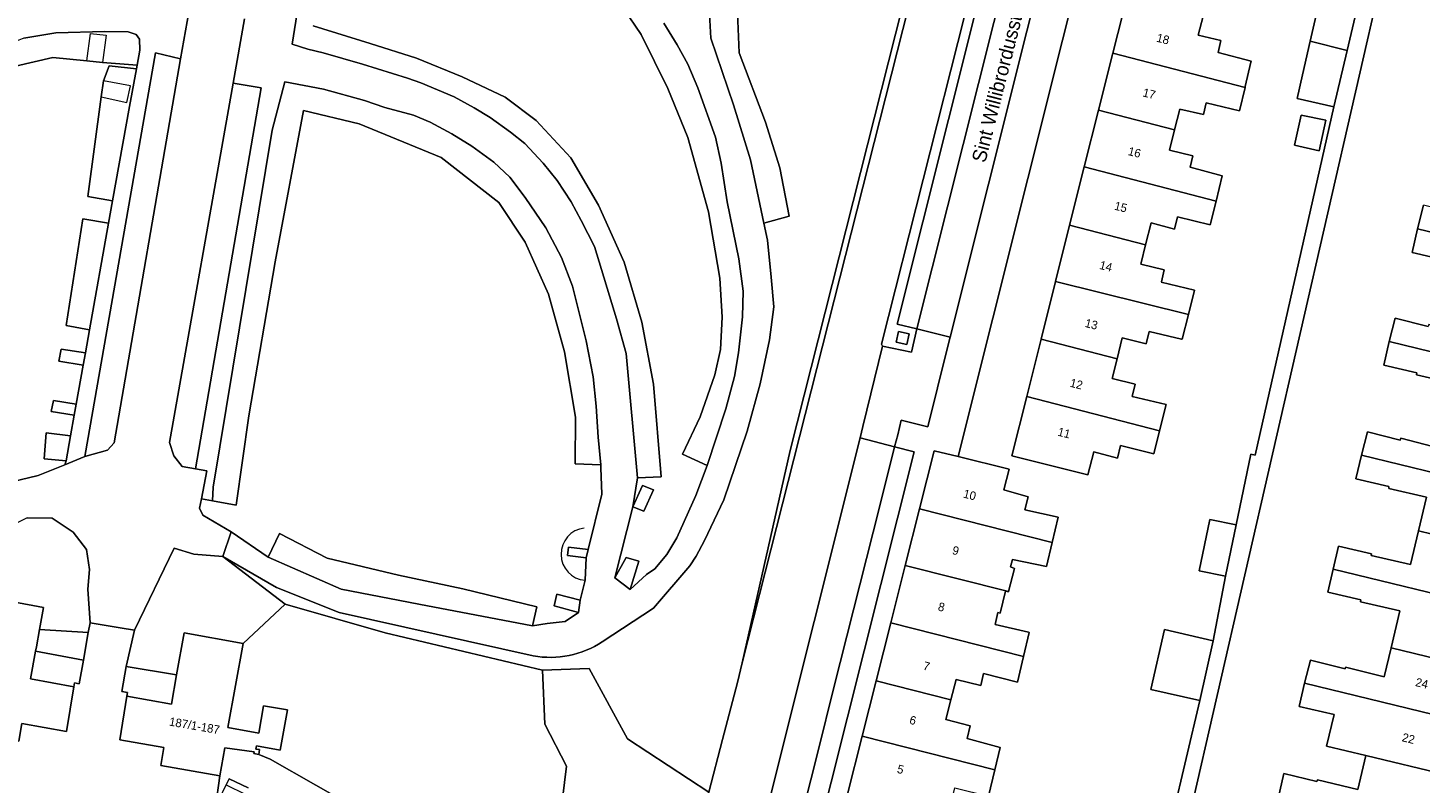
# Model space of a CAD drawing. Header units: metres. Extents: x 151448 to 154749, y 463108 to 465296.
# Tile 204 of 256: x 153749 to 153872, y 463252 to 463319. Entities that reach past the tile are written whole.
import ezdxf
from ezdxf.enums import TextEntityAlignment as Align

# ---------------------------------------------------------------- set-up
doc = ezdxf.new("R2010")
doc.units = ezdxf.units.M
for name, color, linetype, lineweight in [('B-PV-GR-BEPLANTING_CULTUUR_HEESTERS-GV', 253, 'Continuous', 9), ('B-PV-GR-GROENVOORZIENING-GV', 253, 'Continuous', 9), ('B-PV-GR-HAAG-G', 253, 'Continuous', 9), ('B-PV-IE-TERREINAFSCHEIDING_KUNSTMATIG_HEKWERK-G', 253, 'Continuous', 9), ('B-PV-OG-BEBOUWING-GV', 1, 'Continuous', 9), ('B-PV-OG-BEBOUWING-T18', 2, 'Continuous', 9), ('B-PV-OG-TERREIN_BEGROEID-GV', 253, 'Continuous', 9), ('B-PV-OG-TERREIN_ERF-GV', 253, 'Continuous', 9), ('B-PV-OG-TOPOGRAFIE-T18', 2, 'Continuous', 9), ('B-PV-VH-GESLOTENVERHARDING_ASFALT-GV', 253, 'Continuous', 9), ('B-PV-VH-ONVERHARD_ZAND-GV', 253, 'Continuous', 9), ('B-PV-VH-OPENVERHARDING_BETONSTRAATSTEEN-GV', 253, 'Continuous', 9), ('B-PV-VH-OPENVERHARDING_STRAATBAKSTEEN-GV', 253, 'Continuous', 9), ('B-PV-VH-OPENVERHARDING_TEGEL-GV', 253, 'Continuous', 9)]:
    doc.layers.add(name, color=color, linetype=linetype, lineweight=lineweight)
doc.styles.add('Drong', font='txt', dxfattribs={"height": 1.8})

msp = doc.modelspace()

# ---------------------------------------------------------------- linework, layer by layer
at = {"layer": 'B-PV-GR-BEPLANTING_CULTUUR_HEESTERS-GV', "flags": 128}
msp.add_lwpolyline([(153822.221, 463283.03), (153822.473, 463284.052), (153824.216, 463291.155), (153824.122, 463291.335), (153831.483, 463320.453), (153844.163, 463370.606), (153846.001, 463377.825), (153846.263, 463378.85), (153858.576, 463427.84), (153853.681, 463429.071), (153843.368, 463388.226), (153832.611, 463345.229), (153811.787, 463263.142), (153811.391, 463261.389), (153810.065, 463256.354), (153808.841, 463251.708), (153803.185, 463230.233), (153806.695, 463228.966), (153806.798, 463229.451), (153806.255, 463229.59), (153806.812, 463231.895), (153809.249, 463231.314), (153810.04, 463234.42)], close=True, dxfattribs=at)
at = {"layer": 'B-PV-GR-GROENVOORZIENING-GV', "flags": 128}
for points in [[(153774.832, 463335.846), (153771.993, 463317.869), (153773.374, 463317.43), (153774.711, 463317.102), (153778.197, 463316.095), (153782.178, 463314.87), (153783.375, 463314.433), (153786.306, 463313.213), (153788.096, 463312.237), (153789.485, 463311.392), (153791.304, 463310.086), (153792.563, 463309.085), (153794.199, 463307.349), (153795.417, 463305.804), (153796.657, 463303.912), (153797.561, 463302.266), (153798.718, 463299.957), (153800.663, 463293.578), (153801.514, 463290.495), (153802.528, 463279.495), (153804.634, 463279.584), (153803.961, 463287.782), (153802.923, 463293.265), (153801.356, 463298.575), (153799.094, 463303.622), (153796.623, 463307.815), (153793.579, 463311.107), (153790.827, 463313.169), (153787.031, 463314.984), (153782.977, 463316.637), (153778.877, 463317.932), (153773.845, 463319.494)], [(153773.845, 463319.494), (153778.877, 463317.932), (153782.977, 463316.637), (153787.031, 463314.984), (153790.827, 463313.169), (153793.579, 463311.107), (153796.623, 463307.815), (153799.094, 463303.622), (153801.356, 463298.575), (153802.923, 463293.265), (153803.961, 463287.782), (153804.634, 463279.584), (153802.528, 463279.495), (153802.122, 463276.945), (153800.539, 463270.654), (153801.538, 463272.467), (153802.65, 463272.138), (153801.875, 463269.62), (153803.332, 463270.946), (153804.076, 463271.447), (153805.127, 463272.717), (153806.012, 463274.196), (153807.679, 463277.954), (153808.685, 463280.602), (153806.516, 463281.595), (153808.069, 463284.887), (153809.382, 463288.61), (153809.881, 463290.845), (153810.007, 463293.707), (153809.822, 463297.172), (153808.819, 463303.031), (153806.988, 463309.603), (153805.223, 463313.944), (153802.85, 463318.721), (153799.742, 463323.338)], [(153799.742, 463323.338), (153802.85, 463318.721), (153805.223, 463313.944), (153806.988, 463309.603), (153808.819, 463303.031), (153809.822, 463297.172), (153810.007, 463293.707), (153809.881, 463290.845), (153809.382, 463288.61), (153808.069, 463284.887), (153806.516, 463281.595), (153808.685, 463280.602), (153810.355, 463285.615), (153811.113, 463288.464), (153811.459, 463290.575), (153811.814, 463293.756), (153811.886, 463296.019), (153811.499, 463298.863), (153810.478, 463303.905), (153809.945, 463307.348), (153809.429, 463309.645), (153807.866, 463314), (153806.991, 463316.09), (153806.051, 463317.798), (153804.848, 463319.723)], [(153808.904, 463320.512), (153809.027, 463318.381), (153811.029, 463312.5), (153812.516, 463307.642), (153813.696, 463302.026), (153815.951, 463302.643), (153815.13, 463306.931), (153813.857, 463310.956), (153811.519, 463317.112), (153811.373, 463320.646)], [(153746.435, 463278.981), (153749.514, 463279.722), (153751.864, 463280.667), (153751.984, 463281.016), (153750.03, 463281.19), (153750.231, 463283.476), (153752.379, 463283.227), (153752.702, 463285.035), (153750.674, 463285.385), (153750.874, 463286.359), (153752.88, 463286.031), (153753.493, 463289.457), (153751.351, 463289.822), (153751.546, 463290.883), (153753.69, 463290.561), (153754.056, 463292.606), (153751.99, 463292.981), (153753.462, 463302.405), (153755.742, 463302.035), (153756.096, 463304.015), (153753.909, 463304.398), (153755.07, 463313.206), (153755.295, 463314.61), (153755.786, 463315.95), (153758.208, 463315.691), (153758.269, 463316.017), (153755.217, 463316.249), (153753.823, 463316.396), (153750.807, 463316.696), (153745.839, 463315.543)], [(153803.185, 463230.233), (153808.841, 463251.708), (153801.645, 463256.431), (153798.257, 463262.627), (153794.13, 463262.494), (153794.346, 463257.713), (153796.24, 463254), (153794.99, 463243.658), (153792.697, 463244.143), (153780.722, 463248.069), (153778.125, 463250.01), (153770.045, 463254.617), (153769.021, 463255.046), (153768.589, 463255.11), (153768.61, 463255.253), (153766.022, 463255.634), (153765.594, 463253.152), (153765.198, 463250.367), (153766.156, 463252.348), (153766.417, 463252.888), (153768.092, 463252.078)]]:
    msp.add_lwpolyline(points, dxfattribs=at)
for points in [[(153755.217, 463316.249), (153758.269, 463316.017), (153758.516, 463317.344), (153758.486, 463318.312), (153758.171, 463318.714), (153757.478, 463318.969), (153755.412, 463318.996), (153751.081, 463318.855), (153748.229, 463318.381), (153745.547, 463317.335), (153740.671, 463314.609), (153737.221, 463312.036), (153737.086, 463311.919), (153738.585, 463310.085), (153742.168, 463312.981), (153745.839, 463315.543), (153750.807, 463316.696), (153753.823, 463316.396)], [(153762.116, 463316.574), (153759.881, 463317.092), (153753.632, 463281.378), (153755.659, 463281.955), (153756.222, 463282.615)], [(153755.07, 463313.206), (153753.909, 463304.398), (153756.096, 463304.015), (153757.584, 463312.337), (153758.208, 463315.691), (153755.786, 463315.95), (153755.295, 463314.61)], [(153763.441, 463280.299), (153769.252, 463313.994), (153766.758, 463314.417), (153761.143, 463282.641), (153761.51, 463281.445), (153762.255, 463280.513)], [(153799.277, 463280.658), (153799.055, 463283.114), (153798.886, 463285.844), (153798.621, 463288.428), (153797.983, 463291.609), (153796.775, 463296.461), (153795.808, 463298.981), (153794.43, 463301.606), (153792.604, 463304.303), (153791.238, 463306.104), (153789.81, 463307.423), (153787.861, 463308.838), (153786.118, 463309.942), (153784.18, 463310.979), (153782.704, 463311.58), (153780.182, 463312.277), (153778.385, 463312.896), (153774.748, 463313.883), (153771.322, 463314.542), (153770.219, 463310.268), (153765.006, 463278.685), (153764.928, 463277.472), (153767.025, 463277.086), (153768.151, 463284.994), (153770.475, 463298.618), (153772.978, 463311.991), (153777.905, 463310.824), (153785.156, 463307.839), (153790.259, 463303.846), (153792.588, 463300.355), (153794.671, 463295.751), (153796.08, 463290.649), (153797.045, 463284.883), (153797.021, 463280.748)], [(153763.95, 463277.651), (153763.788, 463276.83), (153764.087, 463276.189), (153766.576, 463274.722), (153769.849, 463272.488), (153770.849, 463274.566), (153775.086, 463272.405), (153781.386, 463270.894), (153787.077, 463269.684), (153793.635, 463268.105), (153793.257, 463266.416), (153794.55, 463266.615), (153796.14, 463266.8), (153797.312, 463267.6), (153795.172, 463268.171), (153795.388, 463269.223), (153797.445, 463268.673), (153797.888, 463270.439), (153797.983, 463272.431), (153796.325, 463272.628), (153796.441, 463273.371), (153798.161, 463273.178), (153799.362, 463278.051), (153799.301, 463280.387), (153799.277, 463280.658), (153797.021, 463280.748), (153797.045, 463284.883), (153796.08, 463290.649), (153794.671, 463295.751), (153792.588, 463300.355), (153790.259, 463303.846), (153785.156, 463307.839), (153777.905, 463310.824), (153772.978, 463311.991), (153770.475, 463298.618), (153768.151, 463284.994), (153767.025, 463277.086), (153764.928, 463277.472)], [(153755.742, 463302.035), (153753.462, 463302.405), (153751.99, 463292.981), (153754.056, 463292.606)], [(153825.409, 463291.516), (153826.346, 463291.305), (153826.558, 463292.241), (153825.622, 463292.452)], [(153753.69, 463290.561), (153751.546, 463290.883), (153751.351, 463289.822), (153753.493, 463289.457)], [(153752.88, 463286.031), (153750.874, 463286.359), (153750.674, 463285.385), (153752.702, 463285.035)], [(153751.984, 463281.016), (153752.379, 463283.227), (153750.231, 463283.476), (153750.03, 463281.19)], [(153802.122, 463276.945), (153803.086, 463276.562), (153803.942, 463278.446), (153802.978, 463278.829)], [(153802.122, 463276.945), (153802.978, 463278.829), (153803.942, 463278.446), (153803.086, 463276.562)], [(153744.595, 463269.028), (153749.986, 463268.047), (153749.632, 463266.103), (153753.948, 463265.819), (153754.106, 463266.688), (153753.91, 463269.666), (153754.064, 463271.391), (153753.777, 463273.175), (153752.608, 463274.703), (153750.736, 463275.937), (153748.552, 463275.956), (153746.697, 463275.054), (153746.12, 463274.117), (153744.806, 463272.13)], [(153793.257, 463266.416), (153793.635, 463268.105), (153787.077, 463269.684), (153781.386, 463270.894), (153775.086, 463272.405), (153770.849, 463274.566), (153769.849, 463272.488), (153776.307, 463269.654), (153783.189, 463268.328)], [(153767.632, 463264.864), (153771.366, 463268.336), (153765.838, 463272.555), (153763.295, 463272.743), (153761.548, 463273.275), (153758.037, 463266.034), (153757.303, 463262.802), (153761.762, 463262.072), (153762.427, 463265.794)], [(153797.983, 463272.431), (153798.161, 463273.178), (153796.441, 463273.371), (153796.325, 463272.628)], [(153800.539, 463270.654), (153801.875, 463269.62), (153802.65, 463272.138), (153801.538, 463272.467)], [(153794.13, 463262.494), (153780.202, 463265.8), (153771.366, 463268.336), (153767.632, 463264.864), (153766.3, 463257.407), (153769.025, 463256.92), (153769.458, 463259.347), (153771.561, 463258.972), (153770.925, 463255.411), (153768.82, 463255.787), (153768.78, 463255.511), (153769.083, 463255.467), (153769.021, 463255.046), (153770.045, 463254.617), (153778.125, 463250.01), (153780.722, 463248.069), (153792.697, 463244.143), (153794.99, 463243.658), (153796.24, 463254), (153794.346, 463257.713)], [(153797.445, 463268.673), (153795.388, 463269.223), (153795.172, 463268.171), (153797.312, 463267.6)], [(153753.508, 463263.39), (153753.948, 463265.819), (153749.632, 463266.103), (153749.353, 463264.567), (153749.281, 463264.174)]]:
    msp.add_lwpolyline(points, close=True, dxfattribs=at)
at = {"layer": 'B-PV-GR-HAAG-G'}
msp.add_lwpolyline([(153797.821, 463275.058, 0.9043096), (153797.888, 463270.439)], format="xyb", dxfattribs=at)
at = {"layer": 'B-PV-IE-TERREINAFSCHEIDING_KUNSTMATIG_HEKWERK-G', "flags": 128}
for points in [[(153826.914, 463437.942), (153837.174, 463435.16), (153848.514, 463432.091), (153853.437, 463430.758), (153852.745, 463427.656), (153843.718, 463392.503), (153835.935, 463362.109), (153827.827, 463328.559), (153816.028, 463281.925), (153811.787, 463263.142)], [(153753.823, 463316.396), (153754.136, 463318.817), (153755.53, 463318.67), (153755.217, 463316.249)], [(153755.217, 463316.249), (153753.823, 463316.396)], [(153755.07, 463313.206), (153757.365, 463312.698), (153757.688, 463314.182), (153755.295, 463314.61)], [(153755.295, 463314.61), (153755.07, 463313.206)], [(153771.366, 463268.336), (153780.202, 463265.8), (153794.13, 463262.494)], [(153811.787, 463263.142), (153811.391, 463261.389), (153810.065, 463256.354)], [(153810.065, 463256.354), (153808.841, 463251.708)], [(153780.722, 463248.069), (153778.125, 463250.01), (153770.045, 463254.617), (153769.021, 463255.046)]]:
    msp.add_lwpolyline(points, dxfattribs=at)
at = {"layer": 'B-PV-OG-BEBOUWING-GV', "flags": 128}
for points in [[(153862.044, 463318.136), (153865.318, 463317.319), (153866.497, 463322.342), (153863.2, 463323.155)], [(153844.576, 463317.06), (153856.277, 463314.027), (153856.299, 463314.118), (153856.804, 463316.285), (153856.822, 463316.361), (153853.893, 463317.12), (153854.147, 463318.197), (153852.142, 463318.669), (153852.56, 463320.333), (153852.621, 463320.578), (153845.896, 463322.321)], [(153865.318, 463317.319), (153862.044, 463318.136), (153861.359, 463315.163), (153860.876, 463313.067), (153864.144, 463312.317)], [(153843.313, 463312.03), (153850.038, 463310.288), (153850.497, 463312.116), (153852.601, 463311.651), (153852.843, 463312.675), (153855.799, 463311.978), (153856.277, 463314.027), (153844.576, 463317.06)], [(153850.038, 463310.288), (153843.313, 463312.03), (153842.053, 463307.007), (153853.714, 463303.986), (153854.268, 463306.227), (153851.409, 463306.98), (153851.666, 463307.998), (153849.589, 463308.499)], [(153862.838, 463308.442), (153863.414, 463311.128), (153861.252, 463311.588), (153860.657, 463308.939)], [(153853.714, 463303.986), (153842.053, 463307.007), (153840.761, 463301.86), (153847.485, 463300.117), (153847.971, 463302.052), (153850.025, 463301.503), (153850.296, 463302.577), (153853.193, 463301.878)], [(153871.533, 463301.534), (153884.988, 463298.293), (153886.202, 463303.328), (153879.073, 463305.045), (153878.41, 463302.163), (153875.028, 463303.035), (153874.972, 463302.873), (153872.063, 463303.614)], [(153840.761, 463301.86), (153839.508, 463296.863), (153851.269, 463293.953), (153851.82, 463296.096), (153848.872, 463296.8), (153848.877, 463296.856), (153849.133, 463297.891), (153847.057, 463298.412), (153847.087, 463298.53), (153847.485, 463300.117)], [(153884.988, 463298.293), (153871.533, 463301.534), (153871.051, 463299.443), (153873.977, 463298.768), (153873.953, 463298.599), (153877.408, 463297.814), (153876.72, 463294.982), (153883.781, 463293.281)], [(153838.233, 463291.782), (153844.956, 463290.039), (153845.417, 463291.876), (153847.518, 463291.36), (153847.788, 463292.451), (153850.671, 463291.783), (153850.707, 463291.768), (153851.269, 463293.953), (153839.508, 463296.863)], [(153882.574, 463288.266), (153883.781, 463293.281), (153876.72, 463294.982), (153876.031, 463292.149), (153872.523, 463293.054), (153872.467, 463292.893), (153869.557, 463293.633), (153869.028, 463291.553)], [(153844.956, 463290.039), (153838.233, 463291.782), (153836.96, 463286.709), (153848.722, 463283.661), (153849.295, 463286), (153846.306, 463286.691), (153846.57, 463287.792), (153844.517, 463288.291)], [(153881.353, 463283.236), (153882.574, 463288.266), (153869.028, 463291.553), (153868.546, 463289.462), (153871.471, 463288.787), (153871.447, 463288.618), (153874.903, 463287.833), (153874.237, 463284.963)], [(153836.96, 463286.709), (153835.64, 463281.45), (153842.378, 463279.768), (153842.887, 463281.798), (153844.997, 463281.242), (153845.268, 463282.372), (153848.221, 463281.615), (153848.722, 463283.661)], [(153866.568, 463281.498), (153880.134, 463278.208), (153881.353, 463283.236), (153874.237, 463284.963), (153873.572, 463282.094), (153870.063, 463282.999), (153870.007, 463282.837), (153867.098, 463283.578)], [(153830.907, 463281.379), (153828.78, 463281.9), (153827.483, 463276.754), (153839.209, 463273.781), (153839.735, 463276.021), (153836.807, 463276.684), (153837.09, 463277.824), (153834.936, 463278.441), (153835.4, 463280.28)], [(153880.134, 463278.208), (153866.568, 463281.498), (153866.086, 463279.407), (153869.012, 463278.732), (153868.988, 463278.563), (153872.319, 463277.806), (153871.62, 463274.816), (153878.883, 463273.053)], [(153839.209, 463273.781), (153827.483, 463276.754), (153826.225, 463271.76), (153835.358, 463269.444), (153835.89, 463271.491), (153835.539, 463271.627), (153835.711, 463272.292), (153838.713, 463271.671)], [(153852.213, 463271.286), (153854.537, 463270.793), (153855.501, 463275.333), (153853.177, 463275.827)], [(153877.68, 463268.112), (153878.883, 463273.053), (153871.62, 463274.816), (153870.921, 463271.827), (153867.435, 463272.63), (153867.473, 463272.795), (153864.533, 463273.473), (153864.061, 463271.426)], [(153824.947, 463266.691), (153836.693, 463263.713), (153837.194, 463265.828), (153837.132, 463265.843), (153834.187, 463266.519), (153834.403, 463267.6), (153834.619, 463267.546), (153835.079, 463269.492), (153835.349, 463269.41), (153835.358, 463269.444), (153826.225, 463271.76)], [(153869.201, 463264.478), (153876.379, 463262.736), (153877.68, 463268.112), (153864.061, 463271.426), (153863.59, 463269.38), (153866.53, 463268.703), (153866.492, 463268.537), (153869.966, 463267.747)], [(153742.448, 463257.169), (153747.789, 463256.202), (153748.073, 463257.773), (153752.006, 463257.062), (153752.672, 463261.017), (153748.834, 463261.716), (153749.281, 463264.174), (153749.353, 463264.567), (153749.632, 463266.103), (153749.986, 463268.047), (153744.595, 463269.028), (153743.464, 463262.779), (153740.746, 463263.262), (153740.238, 463260.407), (153742.947, 463259.925)], [(153830.257, 463259.87), (153830.709, 463261.664), (153832.894, 463261.138), (153833.154, 463262.198), (153836.153, 463261.427), (153836.693, 463263.713), (153824.947, 463266.691), (153823.65, 463261.545)], [(153849.15, 463266.091), (153847.933, 463260.794), (153852.284, 463259.82), (153853.447, 463265.09)], [(153756.737, 463256.32), (153760.63, 463255.649), (153760.355, 463254.055), (153765.594, 463253.152), (153766.022, 463255.634), (153768.61, 463255.253), (153768.589, 463255.11), (153769.021, 463255.046), (153769.083, 463255.467), (153768.78, 463255.511), (153768.82, 463255.787), (153770.925, 463255.411), (153771.561, 463258.972), (153769.458, 463259.347), (153769.025, 463256.92), (153766.3, 463257.407), (153767.632, 463264.864), (153762.427, 463265.794), (153761.762, 463262.072), (153761.298, 463259.477), (153757.355, 463260.181)], [(153861.547, 463261.334), (153875.233, 463258.013), (153876.379, 463262.736), (153869.201, 463264.478), (153868.6, 463261.906), (153865.173, 463262.764), (153865.132, 463262.598), (153862.06, 463263.371)], [(153830.257, 463259.87), (153823.65, 463261.545), (153822.416, 463256.649), (153834.13, 463253.677), (153834.607, 463255.663), (153831.683, 463256.448), (153831.959, 463257.574), (153829.817, 463258.125)], [(153866.966, 463254.946), (153874.07, 463253.222), (153875.233, 463258.013), (153861.547, 463261.334), (153861.069, 463259.289), (153864.153, 463258.567), (153863.497, 463255.762)], [(153821.094, 463251.401), (153827.7, 463249.725), (153828.162, 463251.556), (153830.342, 463250.979), (153830.613, 463252.084), (153833.572, 463251.352), (153834.13, 463253.677), (153822.416, 463256.649)], [(153874.07, 463253.222), (153866.966, 463254.946), (153866.256, 463251.925), (153862.696, 463252.795), (153862.642, 463252.633), (153859.723, 463253.337), (153859.196, 463251.152), (153872.821, 463247.938)]]:
    msp.add_lwpolyline(points, close=True, dxfattribs=at)
at = {"layer": 'B-PV-OG-TERREIN_BEGROEID-GV', "flags": 128}
for points in [[(153848.514, 463432.091), (153853.437, 463430.758), (153852.745, 463427.656), (153843.718, 463392.503), (153835.935, 463362.109), (153827.827, 463328.559), (153816.028, 463281.925), (153811.787, 463263.142), (153832.611, 463345.229), (153843.368, 463388.226), (153853.681, 463429.071), (153854.2, 463431.125), (153824.105, 463439.029)], [(153810.065, 463256.354), (153811.391, 463261.389), (153811.787, 463263.142), (153816.028, 463281.925), (153827.827, 463328.559), (153835.935, 463362.109), (153843.718, 463392.503), (153852.745, 463427.656), (153853.437, 463430.758), (153848.514, 463432.091)], [(153811.373, 463320.646), (153811.519, 463317.112), (153813.857, 463310.956), (153815.13, 463306.931), (153815.951, 463302.643), (153813.696, 463302.026), (153814.036, 463300.537), (153814.351, 463297.262), (153814.585, 463294.63), (153814.207, 463291.72), (153813.387, 463287.805), (153812.239, 463283.622), (153810.156, 463277.545), (153808.473, 463273.966), (153807.734, 463272.564), (153807.17, 463271.726), (153803.933, 463267.989), (153799.412, 463265.004)], [(153793.311, 463263.746), (153776.125, 463267.599), (153770.585, 463269.813), (153765.838, 463272.555), (153771.366, 463268.336), (153780.202, 463265.8), (153794.13, 463262.494), (153798.257, 463262.627), (153801.645, 463256.431), (153808.841, 463251.708), (153810.065, 463256.354)]]:
    msp.add_lwpolyline(points, dxfattribs=at)
at = {"layer": 'B-PV-OG-TERREIN_BEGROEID-GV'}
msp.add_lwpolyline([(153799.412, 463265.004, -0.1884896), (153793.311, 463263.746)], format="xyb", dxfattribs=at)
at = {"layer": 'B-PV-OG-TERREIN_ERF-GV', "flags": 128}
for points in [[(153890.53, 463420.375), (153846.472, 463228.243)], [(153854.437, 463375.328), (153840.132, 463318.213), (153830.907, 463281.379), (153835.4, 463280.28), (153834.936, 463278.441), (153837.09, 463277.824), (153836.807, 463276.684), (153839.735, 463276.021), (153839.209, 463273.781), (153838.713, 463271.671), (153835.711, 463272.292), (153835.539, 463271.627), (153835.89, 463271.491), (153835.358, 463269.444), (153835.349, 463269.41), (153835.079, 463269.492), (153834.619, 463267.546), (153834.403, 463267.6), (153834.187, 463266.519), (153837.132, 463265.843), (153837.194, 463265.828), (153836.693, 463263.713), (153836.153, 463261.427), (153833.154, 463262.198), (153832.894, 463261.138), (153830.709, 463261.664), (153830.257, 463259.87), (153829.817, 463258.125), (153831.959, 463257.574), (153831.683, 463256.448), (153834.607, 463255.663), (153834.13, 463253.677), (153833.572, 463251.352)], [(153848.65, 463244.42), (153852.284, 463259.82), (153847.933, 463260.794), (153849.15, 463266.091), (153853.447, 463265.09), (153854.537, 463270.793), (153852.213, 463271.286), (153853.177, 463275.827), (153855.501, 463275.333), (153856.798, 463281.6), (153857.184, 463281.508), (153864.144, 463312.317), (153860.876, 463313.067), (153861.359, 463315.163), (153862.044, 463318.136), (153863.2, 463323.155), (153866.497, 463322.342), (153873.969, 463355.176), (153871.494, 463355.829), (153872.157, 463358.338)], [(153852.56, 463320.333), (153852.142, 463318.669), (153854.147, 463318.197), (153853.893, 463317.12), (153856.822, 463316.361), (153856.804, 463316.285), (153856.299, 463314.118), (153856.277, 463314.027), (153855.799, 463311.978), (153852.843, 463312.675), (153852.601, 463311.651), (153850.497, 463312.116), (153850.038, 463310.288), (153849.589, 463308.499), (153851.666, 463307.998), (153851.409, 463306.98), (153854.268, 463306.227), (153853.714, 463303.986), (153853.193, 463301.878), (153850.296, 463302.577), (153850.025, 463301.503), (153847.971, 463302.052), (153847.485, 463300.117), (153847.087, 463298.53), (153847.057, 463298.412), (153849.133, 463297.891), (153848.877, 463296.856), (153848.872, 463296.8), (153851.82, 463296.096), (153851.269, 463293.953), (153850.707, 463291.768), (153850.671, 463291.783), (153847.788, 463292.451), (153847.518, 463291.36), (153845.417, 463291.876), (153844.956, 463290.039), (153844.517, 463288.291), (153846.57, 463287.792), (153846.306, 463286.691), (153849.295, 463286), (153848.722, 463283.661), (153848.221, 463281.615), (153845.268, 463282.372), (153844.997, 463281.242), (153842.887, 463281.798), (153842.378, 463279.768), (153835.64, 463281.45), (153836.96, 463286.709), (153838.233, 463291.782), (153839.508, 463296.863), (153840.761, 463301.86), (153842.053, 463307.007), (153843.313, 463312.03), (153844.576, 463317.06), (153845.896, 463322.321)], [(153873.977, 463298.768), (153871.051, 463299.443), (153871.533, 463301.534), (153872.063, 463303.614)], [(153874.903, 463287.833), (153871.447, 463288.618), (153871.471, 463288.787), (153868.546, 463289.462), (153869.028, 463291.553), (153869.557, 463293.633), (153872.467, 463292.893)], [(153859.196, 463251.152), (153859.723, 463253.337), (153862.642, 463252.633), (153862.696, 463252.795), (153866.256, 463251.925), (153866.966, 463254.946), (153863.497, 463255.762), (153864.153, 463258.567), (153861.069, 463259.289), (153861.547, 463261.334), (153862.06, 463263.371), (153865.132, 463262.598), (153865.173, 463262.764), (153868.6, 463261.906), (153869.201, 463264.478), (153869.966, 463267.747), (153866.492, 463268.537), (153866.53, 463268.703), (153863.59, 463269.38), (153864.061, 463271.426), (153864.533, 463273.473), (153867.473, 463272.795), (153867.435, 463272.63), (153870.921, 463271.827), (153871.62, 463274.816), (153872.319, 463277.806), (153868.988, 463278.563), (153869.012, 463278.732), (153866.086, 463279.407), (153866.568, 463281.498), (153867.098, 463283.578), (153870.007, 463282.837), (153870.063, 463282.999), (153873.572, 463282.094)]]:
    msp.add_lwpolyline(points, dxfattribs=at)
msp.add_lwpolyline([(153862.838, 463308.442), (153860.657, 463308.939), (153861.252, 463311.588), (153863.414, 463311.128)], close=True, dxfattribs=at)
at = {"layer": 'B-PV-VH-GESLOTENVERHARDING_ASFALT-GV', "flags": 128}
for points in [[(153762.975, 463321.509), (153762.116, 463316.574), (153756.222, 463282.615), (153755.659, 463281.955), (153753.632, 463281.378), (153751.864, 463280.667), (153749.514, 463279.722), (153746.435, 463278.981)], [(153748.552, 463275.956), (153750.736, 463275.937), (153752.608, 463274.703), (153753.777, 463273.175), (153754.064, 463271.391), (153753.91, 463269.666), (153754.106, 463266.688), (153756.754, 463266.248), (153758.037, 463266.034), (153761.548, 463273.275), (153763.295, 463272.743), (153765.838, 463272.555), (153766.576, 463274.722), (153764.087, 463276.189), (153763.788, 463276.83), (153763.95, 463277.651), (153764.438, 463280.119), (153763.441, 463280.299), (153762.255, 463280.513), (153761.51, 463281.445), (153761.143, 463282.641), (153766.758, 463314.417), (153767.756, 463320.099)]]:
    msp.add_lwpolyline(points, dxfattribs=at)
at = {"layer": 'B-PV-VH-ONVERHARD_ZAND-GV', "flags": 128}
for points in [[(153804.848, 463319.723), (153806.051, 463317.798), (153806.991, 463316.09), (153807.866, 463314), (153809.429, 463309.645), (153809.945, 463307.348), (153810.478, 463303.905), (153811.499, 463298.863), (153811.886, 463296.019), (153811.814, 463293.756), (153811.459, 463290.575), (153811.113, 463288.464), (153810.355, 463285.615), (153808.685, 463280.602), (153807.679, 463277.954), (153806.012, 463274.196), (153805.127, 463272.717), (153804.076, 463271.447), (153803.332, 463270.946), (153801.875, 463269.62), (153800.539, 463270.654), (153802.122, 463276.945), (153802.528, 463279.495), (153801.514, 463290.495), (153800.663, 463293.578), (153798.718, 463299.957), (153797.561, 463302.266), (153796.657, 463303.912), (153795.417, 463305.804), (153794.199, 463307.349), (153792.563, 463309.085), (153791.304, 463310.086), (153789.485, 463311.392), (153788.096, 463312.237), (153786.306, 463313.213), (153783.375, 463314.433), (153782.178, 463314.87), (153778.197, 463316.095), (153774.711, 463317.102), (153773.374, 463317.43), (153771.993, 463317.869), (153774.832, 463335.846)], [(153748.229, 463318.381), (153751.081, 463318.855), (153755.412, 463318.996), (153757.478, 463318.969), (153758.171, 463318.714), (153758.486, 463318.312), (153758.516, 463317.344), (153758.269, 463316.017), (153758.208, 463315.691), (153757.584, 463312.337), (153756.096, 463304.015), (153755.742, 463302.035), (153754.056, 463292.606), (153753.69, 463290.561), (153753.493, 463289.457), (153752.88, 463286.031), (153752.702, 463285.035), (153752.379, 463283.227), (153751.984, 463281.016), (153751.864, 463280.667), (153753.632, 463281.378), (153759.881, 463317.092), (153762.116, 463316.574), (153762.975, 463321.509)], [(153767.756, 463320.099), (153766.758, 463314.417), (153769.252, 463313.994), (153763.441, 463280.299), (153764.438, 463280.119), (153763.95, 463277.651), (153764.928, 463277.472), (153765.006, 463278.685), (153770.219, 463310.268), (153771.322, 463314.542), (153774.748, 463313.883), (153778.385, 463312.896), (153780.182, 463312.277), (153782.704, 463311.58), (153784.18, 463310.979), (153786.118, 463309.942), (153787.861, 463308.838), (153789.81, 463307.423), (153791.238, 463306.104), (153792.604, 463304.303), (153794.43, 463301.606), (153795.808, 463298.981), (153796.775, 463296.461), (153797.983, 463291.609), (153798.621, 463288.428), (153798.886, 463285.844), (153799.055, 463283.114), (153799.277, 463280.658), (153799.301, 463280.387), (153799.362, 463278.051), (153798.161, 463273.178), (153797.983, 463272.431), (153797.888, 463270.439), (153797.445, 463268.673), (153797.312, 463267.6), (153796.14, 463266.8), (153794.55, 463266.615), (153793.257, 463266.416), (153783.189, 463268.328), (153776.307, 463269.654), (153769.849, 463272.488), (153766.576, 463274.722), (153765.838, 463272.555), (153770.585, 463269.813), (153776.125, 463267.599), (153793.311, 463263.746)], [(153799.412, 463265.004), (153803.933, 463267.989), (153807.17, 463271.726), (153807.734, 463272.564), (153808.473, 463273.966), (153810.156, 463277.545), (153812.239, 463283.622), (153813.387, 463287.805), (153814.207, 463291.72), (153814.585, 463294.63), (153814.351, 463297.262), (153814.036, 463300.537), (153813.696, 463302.026), (153812.516, 463307.642), (153811.029, 463312.5), (153809.027, 463318.381), (153808.904, 463320.512)]]:
    msp.add_lwpolyline(points, dxfattribs=at)
at = {"layer": 'B-PV-VH-ONVERHARD_ZAND-GV'}
msp.add_lwpolyline([(153793.311, 463263.746, 0.1884896), (153799.412, 463265.004)], format="xyb", dxfattribs=at)
at = {"layer": 'B-PV-VH-OPENVERHARDING_BETONSTRAATSTEEN-GV', "flags": 128}
for points in [[(153846.1, 463367.885), (153844.37, 463368.34), (153832.309, 463320.239), (153825.5, 463293.09), (153827.247, 463292.675), (153834.064, 463319.786)], [(153849.011, 463367.053), (153846.1, 463367.885), (153834.064, 463319.786), (153827.247, 463292.675), (153830.19, 463291.95), (153836.983, 463319.029), (153842, 463339.03), (153847.41, 463360.69)], [(153808.56, 463228.61), (153811.447, 463227.764), (153811.592, 463227.849), (153817.18, 463250.11), (153818.531, 463255.462), (153819.882, 463260.848), (153823.958, 463277.022), (153825.26, 463282.248), (153822.221, 463283.03), (153810.04, 463234.42), (153809.249, 463231.314)], [(153825.26, 463282.248), (153823.958, 463277.022), (153819.882, 463260.848), (153818.531, 463255.462), (153817.18, 463250.11), (153811.592, 463227.849), (153813.76, 463229.12), (153827.02, 463281.81)]]:
    msp.add_lwpolyline(points, close=True, dxfattribs=at)
msp.add_lwpolyline([(153768.092, 463252.078), (153766.417, 463252.888), (153766.156, 463252.348), (153767.833, 463251.536)], dxfattribs=at)
at = {"layer": 'B-PV-VH-OPENVERHARDING_STRAATBAKSTEEN-GV', "flags": 128}
msp.add_lwpolyline([(153822.221, 463283.03), (153825.26, 463282.248), (153825.557, 463283.311), (153825.86, 463284.6), (153828.21, 463284.01), (153829.933, 463290.922), (153830.19, 463291.95), (153827.247, 463292.675), (153827.001, 463291.642), (153826.76, 463290.63), (153824.216, 463291.155), (153822.473, 463284.052)], close=True, dxfattribs=at)
for points in [[(153765.594, 463253.152), (153760.355, 463254.055), (153760.63, 463255.649), (153756.737, 463256.32), (153757.355, 463260.181), (153757.416, 463260.523), (153756.913, 463260.613), (153757.303, 463262.802), (153758.037, 463266.034), (153756.754, 463266.248), (153754.106, 463266.688), (153753.948, 463265.819), (153753.508, 463263.39), (153753.132, 463261.288), (153752.734, 463261.359), (153752.672, 463261.017), (153752.006, 463257.062), (153748.073, 463257.773), (153747.789, 463256.202), (153742.448, 463257.169), (153741.817, 463254.918), (153736.118, 463253.988), (153732.529, 463253.295), (153728.824, 463252.394)], [(153766.886, 463249.55), (153765.198, 463250.367), (153765.594, 463253.152)]]:
    msp.add_lwpolyline(points, dxfattribs=at)
at = {"layer": 'B-PV-VH-OPENVERHARDING_TEGEL-GV', "flags": 128}
for points in [[(153873.969, 463355.176), (153866.497, 463322.342), (153865.318, 463317.319), (153864.144, 463312.317), (153857.184, 463281.508), (153856.798, 463281.6), (153855.501, 463275.333), (153854.537, 463270.793), (153853.447, 463265.09), (153852.284, 463259.82), (153848.65, 463244.42), (153847.818, 463240.839), (153845.016, 463228.566), (153846.472, 463228.243), (153890.53, 463420.375)], [(153821.094, 463251.401), (153822.416, 463256.649), (153823.65, 463261.545), (153824.947, 463266.691), (153826.225, 463271.76), (153827.483, 463276.754), (153828.78, 463281.9), (153830.907, 463281.379), (153840.132, 463318.213), (153854.437, 463375.328)], [(153842, 463339.03), (153836.983, 463319.029), (153830.19, 463291.95), (153829.933, 463290.922), (153828.21, 463284.01), (153825.86, 463284.6), (153825.557, 463283.311), (153825.26, 463282.248), (153827.02, 463281.81), (153813.76, 463229.12)]]:
    msp.add_lwpolyline(points, dxfattribs=at)
for points in [[(153846.1, 463367.885), (153846.36, 463368.894), (153846.62, 463369.91), (153844.163, 463370.606), (153831.483, 463320.453), (153824.122, 463291.335), (153824.216, 463291.155), (153826.76, 463290.63), (153827.001, 463291.642), (153827.247, 463292.675), (153825.5, 463293.09), (153832.309, 463320.239), (153844.37, 463368.34)], [(153825.409, 463291.516), (153825.622, 463292.452), (153826.558, 463292.241), (153826.346, 463291.305)], [(153752.672, 463261.017), (153752.734, 463261.359), (153753.132, 463261.288), (153753.508, 463263.39), (153749.281, 463264.174), (153748.834, 463261.716)], [(153761.762, 463262.072), (153757.303, 463262.802), (153756.913, 463260.613), (153757.416, 463260.523), (153757.355, 463260.181), (153761.298, 463259.477)]]:
    msp.add_lwpolyline(points, close=True, dxfattribs=at)

# ---------------------------------------------------------------- texts
at = {"layer": 'B-PV-OG-BEBOUWING-T18', "style": 'Drong'}
for s, rotation, p in [('18', 345.9, (153849.018, 463318.327)), ('17', 345.9, (153847.803, 463313.486)), ('16', 345.9, (153846.501, 463308.299)), ('15', 345.9, (153845.287, 463303.46)), ('14', 345.9, (153843.973, 463298.223)), ('13', 345.9, (153842.686, 463293.095)), ('12', 345.9, (153841.361, 463287.811)), ('11', 345.9, (153840.273, 463283.478)), ('10', 345.9, (153831.922, 463278)), ('9', 345.9, (153830.68, 463273.07)), ('8', 345.9, (153829.423, 463268.082)), ('7', 345.9, (153828.103, 463262.846)), ('24', 346.4, (153871.924, 463261.338)), ('6', 345.9, (153826.896, 463258.058)), ('187/1-187', 350.2, (153763.345, 463257.599)), ('22', 346.4, (153870.738, 463256.455)), ('5', 345.9, (153825.802, 463253.714))]:
    msp.add_text(s, height=0.75, rotation=rotation, dxfattribs=at).set_placement(p, align=Align.MIDDLE)
at = {"layer": 'B-PV-OG-TOPOGRAFIE-T18', "style": 'Drong'}
msp.add_text('Sint Willibrordusstraat', height=1.25, rotation=75.8, dxfattribs=at).set_placement((153834.659, 463315.341), align=Align.MIDDLE)

doc.saveas('drawing.dxf')
